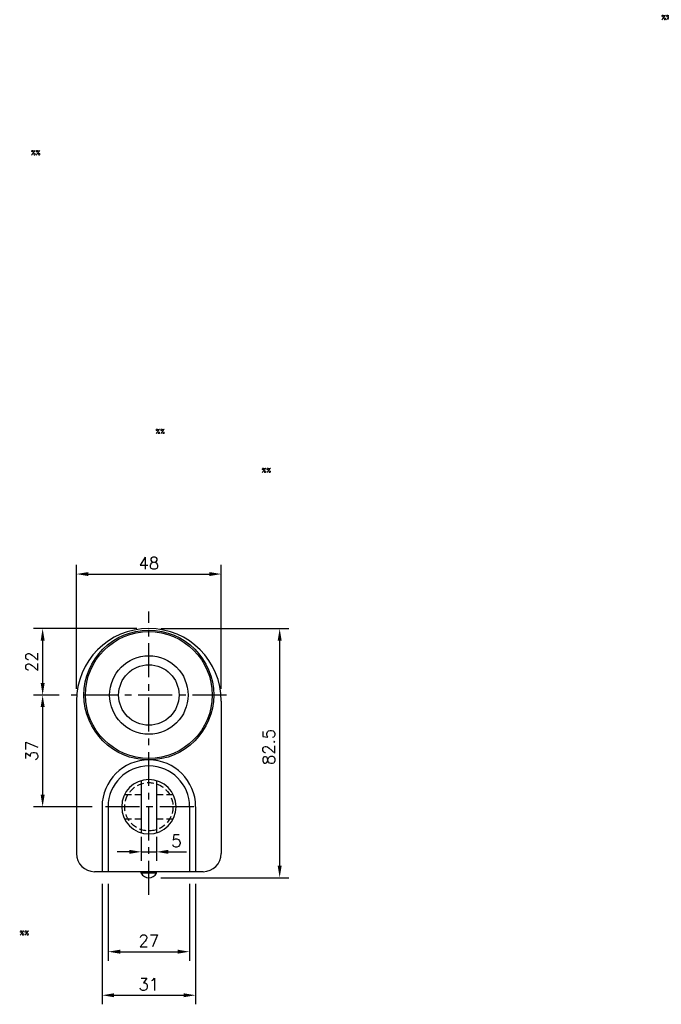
# Model space of a CAD drawing. Extents: x -160 to 416, y -103 to 357.
# Tile 2 of 2: x 203 to 416, y 31 to 357. Entities that reach past the tile are written whole.
import ezdxf

# ---------------------------------------------------------------- set-up
doc = ezdxf.new("R2010")
doc.units = 0
doc.header["$LTSCALE"] = 9
doc.header["$MEASUREMENT"] = 0
doc.header["$PDMODE"] = 3
for name, pattern in [('CENTER', [2, 1.25, -0.25, 0.25, -0.25]), ('HIDDEN', [0.375, 0.25, -0.125]), ('SLD-實線', [0])]:
    doc.linetypes.add(name, pattern=pattern)
doc.layers.get('0').update_dxf_attribs({"linetype": 'CONTINUOUS'})
doc.layers.get('DEFPOINTS').update_dxf_attribs({"linetype": 'CONTINUOUS'})
for name, color, linetype in [('CE', 2, 'CENTER'), ('DIM', 4, 'CONTINUOUS'), ('DIM0', 4, 'CONTINUOUS'), ('HID', 1, 'HIDDEN')]:
    doc.layers.add(name, color=color, linetype=linetype)
doc.styles.get("Standard").update_dxf_attribs({"font": 'txt.shx'})
doc.dimstyles.new('STANDARD$0', dxfattribs={"dimtxt": 3, "dimasz": 2, "dimexe": 1, "dimexo": 1, "dimgap": 0.8, "dimtad": 1, "dimtxsty": 'STANDARD', "dimblk1": 'CLOSED', "dimblk2": 'CLOSED', "dimsah": 1, "dimcen": 1, "dimclrd": 256, "dimclre": 256, "dimclrt": 256, "dimazin": 3, "dimtp": 0.3, "dimtfac": 0.8, "dimtmove": 0, "dimatfit": 3, "dimtolj": 1})

# ---------------------------------------------------------------- blocks, each defined once
blk = doc.blocks.new('*D17')
at = {"layer": 'DEFPOINTS', "color": 0}
for p in [(245.87, 155.48), (210.68, 133.48), (220.14, 133.48)]:
    blk.add_point(p, dxfattribs=at)
at = {"layer": 'DIM'}
for p, q in [((241.87, 155.48), (207.68, 155.48)), ((210.68, 151.48), (210.68, 137.48)), ((216.14, 133.48), (207.68, 133.48))]:
    blk.add_line(p, q, dxfattribs=at)
for points in [[(210.02, 151.48), (211.35, 151.48), (210.68, 155.48)], [(210.02, 137.48), (211.35, 137.48), (210.68, 133.48)]]:
    blk.add_solid(points, dxfattribs=at)
at = {"layer": 'DIM', "insert": (207.08, 144.48), "char_height": 4, "attachment_point": 5, "rotation": 90}
blk.add_mtext('\\A1;22', dxfattribs=at)
blk = doc.blocks.new('_CLOSED')
at = {"color": 0, "linetype": 'BYBLOCK'}
for p, q in [((-1, 0.167), (0, 0)), ((-1, 0.167), (-1, -0.167)), ((0, 0), (-1, -0.167)), ((0, 0), (-1, 0))]:
    blk.add_line(p, q, dxfattribs=at)
blk = doc.blocks.new('*D18')
at = {"layer": 'DEFPOINTS', "color": 0}
for p in [(245.87, 155.48), (245.87, 72.98), (289.22, 72.98)]:
    blk.add_point(p, dxfattribs=at)
at = {"layer": 'DIM'}
for p, q in [((249.87, 155.48), (292.22, 155.48)), ((289.22, 151.48), (289.22, 76.98)), ((249.87, 72.98), (292.22, 72.98))]:
    blk.add_line(p, q, dxfattribs=at)
for points in [[(288.55, 151.48), (289.89, 151.48), (289.22, 155.48)], [(288.55, 76.98), (289.89, 76.98), (289.22, 72.98)]]:
    blk.add_solid(points, dxfattribs=at)
at = {"layer": 'DIM', "insert": (285.62, 116.28), "char_height": 4, "attachment_point": 5, "rotation": 90}
blk.add_mtext('\\A1;82.5', dxfattribs=at)
blk = doc.blocks.new('*D19')
at = {"layer": 'DEFPOINTS', "color": 0}
for p in [(232.37, 74.98), (259.37, 74.98), (259.37, 48.49)]:
    blk.add_point(p, dxfattribs=at)
at = {"layer": 'DIM'}
for p, q in [((232.37, 70.98), (232.37, 45.49)), ((259.37, 70.98), (259.37, 45.49)), ((236.37, 48.49), (255.37, 48.49))]:
    blk.add_line(p, q, dxfattribs=at)
for points in [[(236.37, 49.16), (236.37, 47.82), (232.37, 48.49)], [(255.37, 49.16), (255.37, 47.82), (259.37, 48.49)]]:
    blk.add_solid(points, dxfattribs=at)
at = {"layer": 'DIM', "insert": (245.87, 52.09), "char_height": 4, "attachment_point": 5}
blk.add_mtext('\\A1;27', dxfattribs=at)
blk = doc.blocks.new('*D20')
at = {"layer": 'DEFPOINTS', "color": 0}
for p in [(230.37, 74.98), (261.37, 74.98), (261.37, 34.07)]:
    blk.add_point(p, dxfattribs=at)
at = {"layer": 'DIM'}
for p, q in [((230.37, 70.98), (230.37, 31.07)), ((261.37, 70.98), (261.37, 31.07)), ((234.37, 34.07), (257.37, 34.07))]:
    blk.add_line(p, q, dxfattribs=at)
for points in [[(234.37, 34.73), (234.37, 33.4), (230.37, 34.07)], [(257.37, 34.73), (257.37, 33.4), (261.37, 34.07)]]:
    blk.add_solid(points, dxfattribs=at)
at = {"layer": 'DIM', "insert": (245.87, 37.67), "char_height": 4, "attachment_point": 5}
blk.add_mtext('\\A1;31', dxfattribs=at)
blk = doc.blocks.new('*D21')
at = {"layer": 'DEFPOINTS', "color": 0}
for p in [(269.87, 173.54), (221.87, 131.48), (269.87, 131.48)]:
    blk.add_point(p, dxfattribs=at)
at = {"layer": 'DIM'}
for p, q in [((221.87, 135.48), (221.87, 176.54)), ((269.87, 135.48), (269.87, 176.54)), ((225.87, 173.54), (265.87, 173.54))]:
    blk.add_line(p, q, dxfattribs=at)
for points in [[(225.87, 174.2), (225.87, 172.87), (221.87, 173.54)], [(265.87, 174.2), (265.87, 172.87), (269.87, 173.54)]]:
    blk.add_solid(points, dxfattribs=at)
at = {"layer": 'DIM', "insert": (245.87, 177.14), "char_height": 4, "attachment_point": 5}
blk.add_mtext('\\A1;48', dxfattribs=at)
blk = doc.blocks.new('*D24')
at = {"layer": 'DEFPOINTS', "color": 0}
for p in [(220.14, 133.48), (210.68, 96.48), (231.05, 96.48)]:
    blk.add_point(p, dxfattribs=at)
at = {"layer": 'DIM'}
for p, q in [((216.14, 133.48), (207.68, 133.48)), ((210.68, 129.48), (210.68, 100.48)), ((227.05, 96.48), (207.68, 96.48))]:
    blk.add_line(p, q, dxfattribs=at)
for points in [[(210.02, 129.48), (211.35, 129.48), (210.68, 133.48)], [(210.02, 100.48), (211.35, 100.48), (210.68, 96.48)]]:
    blk.add_solid(points, dxfattribs=at)
at = {"layer": 'DIM', "insert": (207.08, 114.98), "char_height": 4, "attachment_point": 5, "rotation": 90}
blk.add_mtext('\\A1;37', dxfattribs=at)

msp = doc.modelspace()

# ---------------------------------------------------------------- linework, layer by layer
at = {"color": 7}
for p, q in [((221.872, 131.483), (221.872, 80.983)), ((269.872, 131.483), (269.872, 80.983)), ((243.372, 105.129), (243.372, 87.837)), ((248.372, 105.129), (248.372, 87.837)), ((230.372, 96.483), (230.372, 74.983)), ((232.372, 96.483), (232.372, 74.983)), ((259.372, 96.483), (259.372, 74.983)), ((261.372, 96.483), (261.372, 74.983)), ((263.872, 74.983), (227.872, 74.983)), ((243.372, 74.482), (243.372, 74.982)), ((248.372, 74.482), (243.372, 74.482)), ((248.372, 74.482), (248.372, 74.982))]:
    msp.add_line(p, q, dxfattribs=at)
at = {"color": 7, "linetype": 'SLD-實線'}
for radius in [21.5, 21, 13, 10]:
    msp.add_circle((245.872, 133.483), radius, dxfattribs=at)
at = {"color": 7}
for centre, radius, start, end in [((245.872, 131.483), 24, 0, 180), ((245.872, 96.483), 15.5, 0, 180), ((245.872, 96.483), 13.5, 0, 180), ((245.872, 96.483), 9, 0, 180), ((245.872, 96.483), 9, 180, 0), ((227.872, 80.983), 6, 180, 270), ((263.872, 80.983), 6, 270, 0), ((245.872, 75.816), 2.833, 208.07249, 331.92751)]:
    msp.add_arc(centre, radius, start, end, dxfattribs=at)
at = {"layer": 'CE'}
for p, q in [((245.872, 67.363), (245.872, 161.192)), ((271.622, 133.483), (220.14, 133.483)), ((260.747, 96.483), (231.048, 96.483))]:
    msp.add_line(p, q, dxfattribs=at)
at = {"layer": 'DEFPOINTS', "color": 0, "linetype": 'BYBLOCK'}
msp.add_point((243.772, 87.732), dxfattribs=at)
at = {"layer": 'DIM'}
for p, q in [((243.372, 86.483), (243.372, 78.55)), ((248.372, 86.483), (248.372, 78.55)), ((239.372, 81.55), (235.372, 81.55)), ((243.372, 81.55), (248.372, 81.55)), ((252.372, 81.55), (258.366, 81.55))]:
    msp.add_line(p, q, dxfattribs=at)
for points in [[(239.372, 82.217), (239.372, 80.884), (243.372, 81.55)], [(252.372, 82.217), (252.372, 80.884), (248.372, 81.55)]]:
    msp.add_solid(points, dxfattribs=at)
at = {"layer": 'HID'}
for p, q in [((237.86, 100.533), (243.372, 100.533)), ((248.372, 100.533), (253.909, 100.533)), ((237.86, 92.433), (243.372, 92.433)), ((248.372, 92.433), (253.884, 92.433))]:
    msp.add_line(p, q, dxfattribs=at)
msp.add_circle((245.872, 96.483), 8, dxfattribs=at)

# ---------------------------------------------------------------- texts
at = {"layer": 'DIM', "insert": (255.009, 85.15), "char_height": 4, "attachment_point": 5}
msp.add_mtext('\\A1;5', dxfattribs=at)
at = {"layer": 'DIM0'}
for p in [(415.684, 357.111), (206.837, 312.299), (248.081, 220.046), (283.26, 207.127), (203.073, 53.923)]:
    msp.add_text('%%', height=1.5, dxfattribs=at).set_placement(p)

# ---------------------------------------------------------------- dimensions: what is measured, and where the dimension line sits
at = {"layer": 'DIM'}
dim = msp.add_linear_dim(base=(269.872, 173.536), p1=(221.872, 131.483), p2=(269.872, 131.483), dimstyle='STANDARD$0', override={"dimscale": 2, "dimtxt": 2, "dimexe": 1.5, "dimexo": 2, "dimsah": 0}, dxfattribs=at)
dim.commit()
dim.dimension.update_dxf_attribs({"geometry": '*D21', "text_midpoint": (245.872, 173.536), "dimtype": 160})
for base, p1, p2, picture, middle in [((210.683, 133.483), (245.872, 155.483), (220.14, 133.483), '*D17', (210.683, 144.483)), ((289.222, 72.982), (245.872, 155.483), (245.872, 72.982), '*D18', (289.222, 116.276)), ((210.683, 96.483), (220.14, 133.483), (231.048, 96.483), '*D24', (210.683, 114.983))]:
    dim = msp.add_linear_dim(base=base, p1=p1, p2=p2, angle=90, dimstyle='STANDARD$0', override={"dimscale": 2, "dimtxt": 2, "dimexe": 1.5, "dimexo": 2, "dimsah": 0}, dxfattribs=at)
    dim.commit()
    dim.dimension.update_dxf_attribs({"geometry": picture, "text_midpoint": middle, "dimtype": 160})
for base, p1, p2, picture, middle in [((261.372, 34.066), (230.372, 74.983), (261.372, 74.983), '*D20', (245.872, 37.666)), ((259.372, 48.488), (232.372, 74.983), (259.372, 74.983), '*D19', (245.872, 52.088))]:
    dim = msp.add_linear_dim(base=base, p1=p1, p2=p2, dimstyle='STANDARD$0', override={"dimscale": 2, "dimtxt": 2, "dimexe": 1.5, "dimexo": 2, "dimsah": 0}, dxfattribs=at)
    dim.commit()
    dim.dimension.update_dxf_attribs({"geometry": picture, "text_midpoint": middle})

doc.saveas('drawing.dxf')
